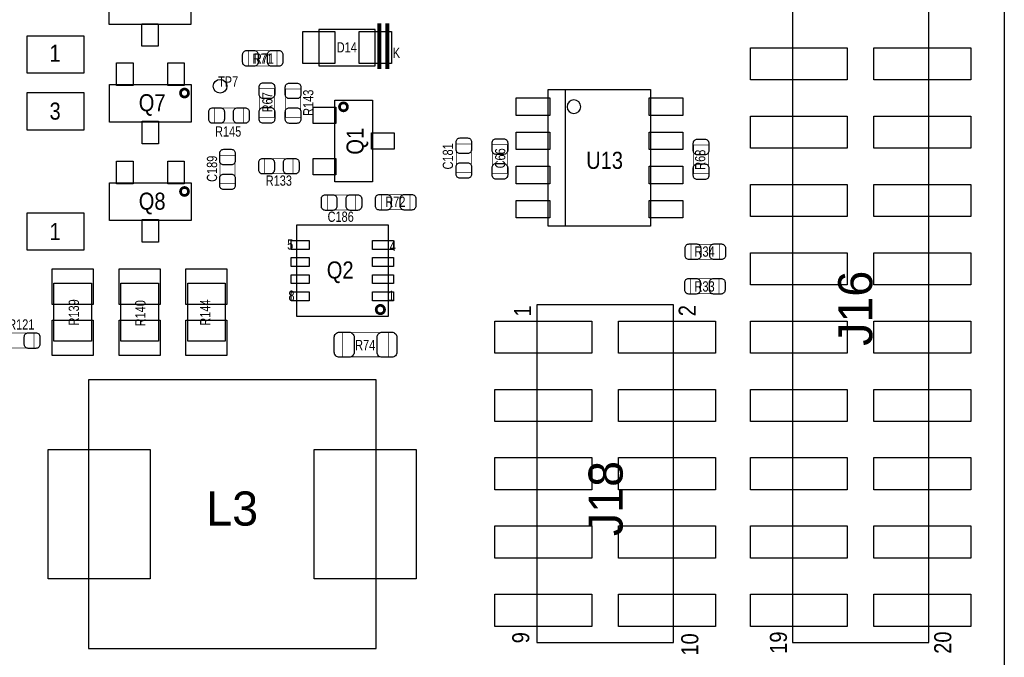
# Model space of a CAD drawing. Extents: x 0 to 190, y -12 to 110.
# Tile 12 of 15: x 133 to 170, y 31 to 55. Entities that reach past the tile are written whole.
import ezdxf
from ezdxf.enums import TextEntityAlignment as Align

# ---------------------------------------------------------------- set-up
doc = ezdxf.new("R2010")
doc.units = 0
for name, color, linetype in [('BG_OUTLINE', 3, 'CONTINUOUS'), ('PG_ASSEMBLY_TOP', 140, 'CONTINUOUS'), ('PIN_TOP', 140, 'CONTINUOUS'), ('RD_ASSEMBLY_TOP', 140, 'CONTINUOUS')]:
    doc.layers.add(name, color=color, linetype=linetype)

msp = doc.modelspace()

# ---------------------------------------------------------------- linework, layer by layer
at = {"layer": 'BG_OUTLINE'}
for points in [[(0, 87.63), (0, 89.662), (169.926, 89.662), (169.926, 0), (0, 0), (0, 12.903708)], [(0, 89.662), (169.926, 89.662), (169.926, 0), (0, 0)]]:
    msp.add_lwpolyline(points, dxfattribs=at)
at = {"layer": 'PG_ASSEMBLY_TOP'}
for points in [[(162.0393, 57.055766), (162.0393, 31.808166), (167.1193, 31.808166), (167.1193, 57.055766), (162.0393, 57.055766)], [(153.59253, 52.36464), (153.59253, 47.28464)], [(134.56412, 43.00728), (134.56412, 45.16628), (135.96112, 45.16628), (135.96112, 43.00728), (134.56412, 43.00728)], [(137.05332, 43.00728), (137.05332, 45.16628), (138.45032, 45.16628), (138.45032, 43.00728), (137.05332, 43.00728)], [(139.54252, 43.00728), (139.54252, 45.16628), (140.93952, 45.16628), (140.93952, 43.00728), (139.54252, 43.00728)], [(152.53462, 44.355766), (152.53462, 31.808166), (157.61462, 31.808166), (157.61462, 44.355766), (152.53462, 44.355766)], [(135.848598, 31.57601), (146.548602, 31.57601), (146.548602, 41.57599), (135.848598, 41.57599), (135.848598, 31.57601)]]:
    msp.add_lwpolyline(points, dxfattribs=at)
for points in [[(139.660376, 56.181244), (139.660376, 54.781196), (136.620504, 54.781196), (136.620504, 56.181244)], [(146.523202, 54.604158), (144.42313, 54.604158), (144.42313, 53.254402), (146.523202, 53.254402)], [(139.673076, 52.556664), (139.673076, 51.156616), (136.633204, 51.156616), (136.633204, 52.556664)], [(152.95753, 47.28464), (152.95753, 52.36464), (156.76753, 52.36464), (156.76753, 47.28464)], [(145.019776, 51.974496), (146.419824, 51.974496), (146.419824, 48.934624), (145.019776, 48.934624)], [(139.673076, 48.895762), (139.673076, 47.495714), (136.633204, 47.495714), (136.633204, 48.895762)], [(147.0025, 43.93184), (143.5989, 43.93184), (143.5989, 47.33544), (147.0025, 47.33544)]]:
    msp.add_lwpolyline(points, close=True, dxfattribs=at)
for points, const_width in [([(146.673062, 53.12918), (146.673062, 54.829202)], 0.150114), ([(146.97329, 53.12918), (146.97329, 54.829202)], 0.150114), ([(141.806422, 53.248052), (141.806422, 53.807868), (142.866618, 53.807868), (142.866618, 53.248052), (141.806422, 53.248052)], 0.024892), ([(142.209012, 52.396898), (142.768828, 52.396898), (142.768828, 51.336702), (142.209012, 51.336702), (142.209012, 52.396898)], 0.024892), ([(143.744188, 51.329082), (143.184372, 51.329082), (143.184372, 52.389278), (143.744188, 52.389278), (143.744188, 51.329082)], 0.024892), ([(140.546582, 51.122072), (140.546582, 51.681888), (141.606778, 51.681888), (141.606778, 51.122072), (140.546582, 51.122072)], 0.024892), ([(150.096728, 49.286922), (149.536912, 49.286922), (149.536912, 50.347118), (150.096728, 50.347118), (150.096728, 49.286922)], 0.024892), ([(151.43734, 49.255934), (150.877524, 49.255934), (150.877524, 50.31613), (151.43734, 50.31613), (151.43734, 49.255934)], 0.024892), ([(158.92272, 49.241456), (158.362904, 49.241456), (158.362904, 50.301652), (158.92272, 50.301652), (158.92272, 49.241456)], 0.024892), ([(140.742416, 49.925732), (141.302232, 49.925732), (141.302232, 48.865536), (140.742416, 48.865536), (140.742416, 49.925732)], 0.024892), ([(143.466058, 49.797208), (143.466058, 49.237392), (142.405862, 49.237392), (142.405862, 49.797208), (143.466058, 49.797208)], 0.024892), ([(144.735042, 47.886112), (144.735042, 48.445928), (145.795238, 48.445928), (145.795238, 47.886112), (144.735042, 47.886112)], 0.024892), ([(147.809458, 48.456088), (147.809458, 47.896272), (146.749262, 47.896272), (146.749262, 48.456088), (147.809458, 48.456088)], 0.024892), ([(158.270702, 46.054772), (158.270702, 46.614588), (159.330898, 46.614588), (159.330898, 46.054772), (158.270702, 46.054772)], 0.024892), ([(158.255462, 44.774612), (158.255462, 45.334428), (159.315658, 45.334428), (159.315658, 44.774612), (158.255462, 44.774612)], 0.024892), ([(132.761228, 42.75201), (132.761228, 43.311826), (133.821424, 43.311826), (133.821424, 42.75201), (132.761228, 42.75201)], 0.024892), ([(147.011136, 43.328336), (147.011136, 42.42816), (145.311368, 42.42816), (145.311368, 43.328336), (147.011136, 43.328336)], 0.024892)]:
    msp.add_lwpolyline(points, dxfattribs=dict(at, const_width=const_width))
at = {"layer": 'PG_ASSEMBLY_TOP', "const_width": 0.1016}
for points in [[(139.571222, 52.23764, 1), (139.275058, 52.23764, 1), (139.571222, 52.23764)], [(145.486882, 51.72456, 1), (145.190718, 51.72456, 1), (145.486882, 51.72456)], [(139.571222, 48.576738, 1), (139.275058, 48.576738, 1), (139.571222, 48.576738)], [(146.86534, 44.18584, 1), (146.55546, 44.18584, 1), (146.86534, 44.18584)]]:
    msp.add_lwpolyline(points, format="xyb", dxfattribs=at)
at = {"layer": 'PG_ASSEMBLY_TOP'}
msp.add_lwpolyline([(154.16403, 51.72964, 1), (153.65603, 51.72964, 1), (154.16403, 51.72964)], format="xyb", dxfattribs=at)
at = {"layer": 'PIN_TOP'}
for points in [[(138.44524, 54.815486), (138.44524, 53.977286), (137.83564, 53.977286), (137.83564, 54.815486)], [(133.57352, 52.9717), (133.57352, 54.3687), (135.68172, 54.3687), (135.68172, 52.9717)], [(143.82623, 53.33238), (143.82623, 54.52618), (145.02003, 54.52618), (145.02003, 53.33238)], [(145.926302, 53.33238), (145.926302, 54.52618), (147.120102, 54.52618), (147.120102, 53.33238)], [(160.4772, 53.918866), (164.084, 53.918866), (164.084, 52.725066), (160.4772, 52.725066)], [(165.0746, 53.918866), (168.6814, 53.918866), (168.6814, 52.725066), (165.0746, 52.725066)], [(137.50798, 53.360574), (137.50798, 52.522374), (136.89838, 52.522374), (136.89838, 53.360574)], [(139.4079, 53.360574), (139.4079, 52.522374), (138.7983, 52.522374), (138.7983, 53.360574)], [(133.57352, 50.859182), (133.57352, 52.256182), (135.68172, 52.256182), (135.68172, 50.859182)], [(151.761317, 52.054379), (153.011251, 52.054379), (153.011251, 51.404393), (151.761317, 51.404393)], [(156.714063, 52.054125), (157.963997, 52.054125), (157.963997, 51.404139), (156.714063, 51.404139)], [(144.215866, 51.70932), (145.054066, 51.70932), (145.054066, 51.09972), (144.215866, 51.09972)], [(160.4772, 51.378866), (164.084, 51.378866), (164.084, 50.185066), (160.4772, 50.185066)], [(165.0746, 51.378866), (168.6814, 51.378866), (168.6814, 50.185066), (165.0746, 50.185066)], [(138.45794, 51.190906), (138.45794, 50.352706), (137.84834, 50.352706), (137.84834, 51.190906)], [(146.385534, 50.75936), (147.223734, 50.75936), (147.223734, 50.14976), (146.385534, 50.14976)], [(151.761317, 50.784379), (153.011251, 50.784379), (153.011251, 50.134393), (151.761317, 50.134393)], [(156.714063, 50.784125), (157.963997, 50.784125), (157.963997, 50.134139), (156.714063, 50.134139)], [(137.50798, 49.699672), (137.50798, 48.861472), (136.89838, 48.861472), (136.89838, 49.699672)], [(139.4079, 49.699672), (139.4079, 48.861472), (138.7983, 48.861472), (138.7983, 49.699672)], [(144.215866, 49.8094), (145.054066, 49.8094), (145.054066, 49.1998), (144.215866, 49.1998)], [(151.761063, 49.514633), (153.010997, 49.514633), (153.010997, 48.864647), (151.761063, 48.864647)], [(156.713809, 49.514379), (157.963743, 49.514379), (157.963743, 48.864393), (156.713809, 48.864393)], [(160.4772, 48.838866), (164.084, 48.838866), (164.084, 47.645066), (160.4772, 47.645066)], [(165.0746, 48.838866), (168.6814, 48.838866), (168.6814, 47.645066), (165.0746, 47.645066)], [(151.761063, 48.244633), (153.010997, 48.244633), (153.010997, 47.594647), (151.761063, 47.594647)], [(156.713809, 48.244379), (157.963743, 48.244379), (157.963743, 47.594393), (156.713809, 47.594393)], [(133.57352, 46.388782), (133.57352, 47.785782), (135.68172, 47.785782), (135.68172, 46.388782)], [(138.45794, 47.530004), (138.45794, 46.691804), (137.84834, 46.691804), (137.84834, 47.530004)], [(144.0561, 46.42104), (143.3957, 46.42104), (143.3957, 46.75124), (144.0561, 46.75124)], [(147.2057, 46.42104), (146.4183, 46.42104), (146.4183, 46.75124), (147.2057, 46.75124)], [(160.4772, 46.298866), (164.084, 46.298866), (164.084, 45.105066), (160.4772, 45.105066)], [(165.0746, 46.298866), (168.6814, 46.298866), (168.6814, 45.105066), (165.0746, 45.105066)], [(144.0561, 45.78604), (143.3957, 45.78604), (143.3957, 46.11624), (144.0561, 46.11624)], [(147.2057, 45.78604), (146.4183, 45.78604), (146.4183, 46.11624), (147.2057, 46.11624)], [(136.02462, 45.69968), (136.02462, 44.37888), (134.50062, 44.37888), (134.50062, 45.69968)], [(138.51382, 45.69968), (138.51382, 44.37888), (136.98982, 44.37888), (136.98982, 45.69968)], [(141.00302, 45.69968), (141.00302, 44.37888), (139.47902, 44.37888), (139.47902, 45.69968)], [(144.0561, 45.15104), (143.3957, 45.15104), (143.3957, 45.48124), (144.0561, 45.48124)], [(147.2057, 45.15104), (146.4183, 45.15104), (146.4183, 45.48124), (147.2057, 45.48124)], [(144.0561, 44.51604), (143.3957, 44.51604), (143.3957, 44.84624), (144.0561, 44.84624)], [(147.2057, 44.51604), (146.4183, 44.51604), (146.4183, 44.84624), (147.2057, 44.84624)], [(136.02462, 43.79468), (136.02462, 42.47388), (134.50062, 42.47388), (134.50062, 43.79468)], [(138.51382, 43.79468), (138.51382, 42.47388), (136.98982, 42.47388), (136.98982, 43.79468)], [(141.00302, 43.79468), (141.00302, 42.47388), (139.47902, 42.47388), (139.47902, 43.79468)], [(150.97252, 43.758866), (154.57932, 43.758866), (154.57932, 42.565066), (150.97252, 42.565066)], [(155.56992, 43.758866), (159.17672, 43.758866), (159.17672, 42.565066), (155.56992, 42.565066)], [(160.4772, 43.758866), (164.084, 43.758866), (164.084, 42.565066), (160.4772, 42.565066)], [(165.0746, 43.758866), (168.6814, 43.758866), (168.6814, 42.565066), (165.0746, 42.565066)], [(150.97252, 41.218866), (154.57932, 41.218866), (154.57932, 40.025066), (150.97252, 40.025066)], [(155.56992, 41.218866), (159.17672, 41.218866), (159.17672, 40.025066), (155.56992, 40.025066)], [(160.4772, 41.218866), (164.084, 41.218866), (164.084, 40.025066), (160.4772, 40.025066)], [(165.0746, 41.218866), (168.6814, 41.218866), (168.6814, 40.025066), (165.0746, 40.025066)], [(134.348474, 34.175954), (134.348474, 38.976046), (138.148568, 38.976046), (138.148568, 34.175954)], [(144.248378, 34.175954), (144.248378, 38.976046), (148.048472, 38.976046), (148.048472, 34.175954)], [(150.97252, 38.678866), (154.57932, 38.678866), (154.57932, 37.485066), (150.97252, 37.485066)], [(155.56992, 38.678866), (159.17672, 38.678866), (159.17672, 37.485066), (155.56992, 37.485066)], [(160.4772, 38.678866), (164.084, 38.678866), (164.084, 37.485066), (160.4772, 37.485066)], [(165.0746, 38.678866), (168.6814, 38.678866), (168.6814, 37.485066), (165.0746, 37.485066)], [(150.97252, 36.138866), (154.57932, 36.138866), (154.57932, 34.945066), (150.97252, 34.945066)], [(155.56992, 36.138866), (159.17672, 36.138866), (159.17672, 34.945066), (155.56992, 34.945066)], [(160.4772, 36.138866), (164.084, 36.138866), (164.084, 34.945066), (160.4772, 34.945066)], [(165.0746, 36.138866), (168.6814, 36.138866), (168.6814, 34.945066), (165.0746, 34.945066)], [(150.97252, 33.598866), (154.57932, 33.598866), (154.57932, 32.405066), (150.97252, 32.405066)], [(155.56992, 33.598866), (159.17672, 33.598866), (159.17672, 32.405066), (155.56992, 32.405066)], [(160.4772, 33.598866), (164.084, 33.598866), (164.084, 32.405066), (160.4772, 32.405066)], [(165.0746, 33.598866), (168.6814, 33.598866), (168.6814, 32.405066), (165.0746, 32.405066)]]:
    msp.add_lwpolyline(points, close=True, dxfattribs=at)
for points in [[(141.736572, 53.818028), (142.01648, 53.818028, -0.414846), (142.166594, 53.667914), (142.166594, 53.388006, -0.414846), (142.01648, 53.237892), (141.736572, 53.237892, -0.414846), (141.586458, 53.388006), (141.586458, 53.667914, -0.414846)], [(142.936468, 53.237892), (142.65656, 53.237892, -0.414846), (142.506446, 53.388006), (142.506446, 53.667914, -0.414846), (142.65656, 53.818028), (142.936468, 53.818028, -0.414846), (143.086582, 53.667914), (143.086582, 53.388006, -0.414846)], [(142.778988, 52.466748), (142.778988, 52.18684, -0.414846), (142.628874, 52.036726), (142.348966, 52.036726, -0.414846), (142.198852, 52.18684), (142.198852, 52.466748, -0.414846), (142.348966, 52.616862), (142.628874, 52.616862, -0.414846)], [(143.754348, 52.459128), (143.754348, 52.17922, -0.414846), (143.604234, 52.029106), (143.324326, 52.029106, -0.414846), (143.174212, 52.17922), (143.174212, 52.459128, -0.414846), (143.324326, 52.609242), (143.604234, 52.609242, -0.414846)], [(140.476732, 51.692048), (140.75664, 51.692048, -0.414846), (140.906754, 51.541934), (140.906754, 51.262026, -0.414846), (140.75664, 51.111912), (140.476732, 51.111912, -0.414846), (140.326618, 51.262026), (140.326618, 51.541934, -0.414846)], [(141.676628, 51.111912), (141.39672, 51.111912, -0.414846), (141.246606, 51.262026), (141.246606, 51.541934, -0.414846), (141.39672, 51.692048), (141.676628, 51.692048, -0.414846), (141.826742, 51.541934), (141.826742, 51.262026, -0.414846)], [(142.198852, 51.266852), (142.198852, 51.54676, -0.414846), (142.348966, 51.696874), (142.628874, 51.696874, -0.414846), (142.778988, 51.54676), (142.778988, 51.266852, -0.414846), (142.628874, 51.116738), (142.348966, 51.116738, -0.414846)], [(143.174212, 51.259232), (143.174212, 51.53914, -0.414846), (143.324326, 51.689254), (143.604234, 51.689254, -0.414846), (143.754348, 51.53914), (143.754348, 51.259232, -0.414846), (143.604234, 51.109118), (143.324326, 51.109118, -0.414846)], [(150.106888, 50.416968), (150.106888, 50.13706, -0.414846), (149.956774, 49.986946), (149.676866, 49.986946, -0.414846), (149.526752, 50.13706), (149.526752, 50.416968, -0.414846), (149.676866, 50.567082), (149.956774, 50.567082, -0.414846)], [(151.4475, 50.38598), (151.4475, 50.106072, -0.414846), (151.297386, 49.955958), (151.017478, 49.955958, -0.414846), (150.867364, 50.106072), (150.867364, 50.38598, -0.414846), (151.017478, 50.536094), (151.297386, 50.536094, -0.414846)], [(158.93288, 50.371502), (158.93288, 50.091594, -0.414846), (158.782766, 49.94148), (158.502858, 49.94148, -0.414846), (158.352744, 50.091594), (158.352744, 50.371502, -0.414846), (158.502858, 50.521616), (158.782766, 50.521616, -0.414846)], [(141.312392, 49.995582), (141.312392, 49.715674, -0.414846), (141.162278, 49.56556), (140.88237, 49.56556, -0.414846), (140.732256, 49.715674), (140.732256, 49.995582, -0.414846), (140.88237, 50.145696), (141.162278, 50.145696, -0.414846)], [(142.336012, 49.807368), (142.61592, 49.807368, -0.414846), (142.766034, 49.657254), (142.766034, 49.377346, -0.414846), (142.61592, 49.227232), (142.336012, 49.227232, -0.414846), (142.185898, 49.377346), (142.185898, 49.657254, -0.414846)], [(143.535908, 49.227232), (143.256, 49.227232, -0.414846), (143.105886, 49.377346), (143.105886, 49.657254, -0.414846), (143.256, 49.807368), (143.535908, 49.807368, -0.414846), (143.686022, 49.657254), (143.686022, 49.377346, -0.414846)], [(149.526752, 49.217072), (149.526752, 49.49698, -0.414846), (149.676866, 49.647094), (149.956774, 49.647094, -0.414846), (150.106888, 49.49698), (150.106888, 49.217072, -0.414846), (149.956774, 49.066958), (149.676866, 49.066958, -0.414846)], [(150.867364, 49.186084), (150.867364, 49.465992, -0.414846), (151.017478, 49.616106), (151.297386, 49.616106, -0.414846), (151.4475, 49.465992), (151.4475, 49.186084, -0.414846), (151.297386, 49.03597), (151.017478, 49.03597, -0.414846)], [(158.352744, 49.171606), (158.352744, 49.451514, -0.414846), (158.502858, 49.601628), (158.782766, 49.601628, -0.414846), (158.93288, 49.451514), (158.93288, 49.171606, -0.414846), (158.782766, 49.021492), (158.502858, 49.021492, -0.414846)], [(140.732256, 48.795686), (140.732256, 49.075594, -0.414846), (140.88237, 49.225708), (141.162278, 49.225708, -0.414846), (141.312392, 49.075594), (141.312392, 48.795686, -0.414846), (141.162278, 48.645572), (140.88237, 48.645572, -0.414846)], [(144.665192, 48.456088), (144.9451, 48.456088, -0.414846), (145.095214, 48.305974), (145.095214, 48.026066, -0.414846), (144.9451, 47.875952), (144.665192, 47.875952, -0.414846), (144.515078, 48.026066), (144.515078, 48.305974, -0.414846)], [(145.865088, 47.875952), (145.58518, 47.875952, -0.414846), (145.435066, 48.026066), (145.435066, 48.305974, -0.414846), (145.58518, 48.456088), (145.865088, 48.456088, -0.414846), (146.015202, 48.305974), (146.015202, 48.026066, -0.414846)], [(146.679412, 48.466248), (146.95932, 48.466248, -0.414846), (147.109434, 48.316134), (147.109434, 48.036226, -0.414846), (146.95932, 47.886112), (146.679412, 47.886112, -0.414846), (146.529298, 48.036226), (146.529298, 48.316134, -0.414846)], [(147.879308, 47.886112), (147.5994, 47.886112, -0.414846), (147.449286, 48.036226), (147.449286, 48.316134, -0.414846), (147.5994, 48.466248), (147.879308, 48.466248, -0.414846), (148.029422, 48.316134), (148.029422, 48.036226, -0.414846)], [(158.200852, 46.624748), (158.48076, 46.624748, -0.414846), (158.630874, 46.474634), (158.630874, 46.194726, -0.414846), (158.48076, 46.044612), (158.200852, 46.044612, -0.414846), (158.050738, 46.194726), (158.050738, 46.474634, -0.414846)], [(159.400748, 46.044612), (159.12084, 46.044612, -0.414846), (158.970726, 46.194726), (158.970726, 46.474634, -0.414846), (159.12084, 46.624748), (159.400748, 46.624748, -0.414846), (159.550862, 46.474634), (159.550862, 46.194726, -0.414846)], [(158.185612, 45.344588), (158.46552, 45.344588, -0.414846), (158.615634, 45.194474), (158.615634, 44.914566, -0.414846), (158.46552, 44.764452), (158.185612, 44.764452, -0.414846), (158.035498, 44.914566), (158.035498, 45.194474, -0.414846)], [(159.385508, 44.764452), (159.1056, 44.764452, -0.414846), (158.955486, 44.914566), (158.955486, 45.194474, -0.414846), (159.1056, 45.344588), (159.385508, 45.344588, -0.414846), (159.535622, 45.194474), (159.535622, 44.914566, -0.414846)], [(133.891274, 42.74185), (133.611366, 42.74185, -0.414846), (133.461252, 42.891964), (133.461252, 43.171872, -0.414846), (133.611366, 43.321986), (133.891274, 43.321986, -0.414846), (134.041388, 43.171872), (134.041388, 42.891964, -0.414846)], [(145.186146, 43.343322), (145.546318, 43.343322, -0.414556), (145.73631, 43.15333), (145.73631, 42.603166, -0.414556), (145.546318, 42.413174), (145.186146, 42.413174, -0.414556), (144.996154, 42.603166), (144.996154, 43.15333, -0.414556)], [(147.136358, 42.413174), (146.776186, 42.413174, -0.414556), (146.586194, 42.603166), (146.586194, 43.15333, -0.414556), (146.776186, 43.343322), (147.136358, 43.343322, -0.414556), (147.32635, 43.15333), (147.32635, 42.603166, -0.414556)]]:
    msp.add_lwpolyline(points, format="xyb", close=True, dxfattribs=at)
msp.add_circle((140.74648, 52.49164), 0.254, dxfattribs=at)

# ---------------------------------------------------------------- texts
at = {"layer": 'PG_ASSEMBLY_TOP', "width": 0.88}
for s, p in [('1', (134.605268, 53.40223)), ('3', (134.609078, 51.248818)), ('1', (134.609078, 46.769782))]:
    msp.add_text(s, height=0.635, dxfattribs=at).set_placement(p, align=Align.CENTER)
at = {"layer": 'PG_ASSEMBLY_TOP', "width": 0.8}
for s, p in [('K', (147.17268, 53.541422)), ('5', (143.242538, 46.414436)), ('4', (147.062444, 46.366938)), ('8', (143.289782, 44.51096)), ('1', (147.0025, 44.506896))]:
    msp.add_text(s, height=0.381, dxfattribs=at).set_placement(p)
at = {"layer": 'PG_ASSEMBLY_TOP', "width": 0.88}
for s, p in [('1', (152.320498, 43.921172)), ('2', (158.444438, 43.938444)), ('9', (152.251664, 31.775146)), ('10', (158.540704, 31.316168)), ('19', (161.838386, 31.383732)), ('20', (167.95369, 31.383732))]:
    msp.add_text(s, height=0.635, rotation=90, dxfattribs=at).set_placement(p)
at = {"layer": 'RD_ASSEMBLY_TOP'}
for s, height, width, p in [('D14', 0.381, 0.8, (145.461736, 53.747162)), ('R71', 0.381, 0.8, (142.378684, 53.330094)), ('TP7', 0.381, 0.8, (141.0462, 52.4764)), ('R145', 0.381, 0.8, (141.048232, 50.617882)), ('R133', 0.381, 0.8, (142.934436, 48.791876)), ('R72', 0.381, 0.8, (147.2692, 48.006)), ('C186', 0.381, 0.8, (145.234152, 47.448216)), ('R34', 0.381, 0.8, (158.7754, 46.1518)), ('R33', 0.381, 0.8, (158.7754, 44.8564)), ('R121', 0.381, 0.8, (133.350762, 43.442128)), ('R74', 0.381, 0.8, (146.145504, 42.675048)), ('L3', 1.27, 1.02, (141.1986, 36.152582))]:
    msp.add_text(s, height=height, dxfattribs=dict(at, width=width)).set_placement(p, align=Align.CENTER)
for s, height, width, p in [('R71', 0.381, 0.8, (141.950694, 53.326792)), ('Q7', 0.635, 0.88, (137.72134, 51.560222)), ('U13', 0.635, 0.88, (154.36723, 49.41824)), ('Q8', 0.635, 0.88, (137.72134, 47.89932)), ('Q2', 0.635, 0.88, (144.717262, 45.340016))]:
    msp.add_text(s, height=height, dxfattribs=dict(at, width=width)).set_placement(p)
at = {"layer": 'RD_ASSEMBLY_TOP', "width": 0.8}
for s, p in [('R67', (142.6972, 51.8922)), ('R143', (144.218914, 51.876452)), ('C181', (149.41296, 49.882552)), ('C189', (140.63599, 49.421542)), ('C66', (151.3586, 49.8094)), ('R68', (158.8008, 49.7586))]:
    msp.add_text(s, height=0.381, rotation=90, dxfattribs=at).set_placement(p, align=Align.CENTER)
at = {"layer": 'RD_ASSEMBLY_TOP'}
for s, height, width, p in [('Q1', 0.635, 0.88, (146.0881, 49.94656)), ('J16', 1.27, 1.02, (165.015164, 42.836084)), ('R139', 0.381, 0.8, (135.4963, 43.59402)), ('R140', 0.381, 0.8, (137.97026, 43.561)), ('R144', 0.381, 0.8, (140.3858, 43.5864)), ('J18', 1.27, 1.02, (155.7274, 35.7632))]:
    msp.add_text(s, height=height, rotation=90, dxfattribs=dict(at, width=width)).set_placement(p)

doc.saveas('drawing.dxf')
